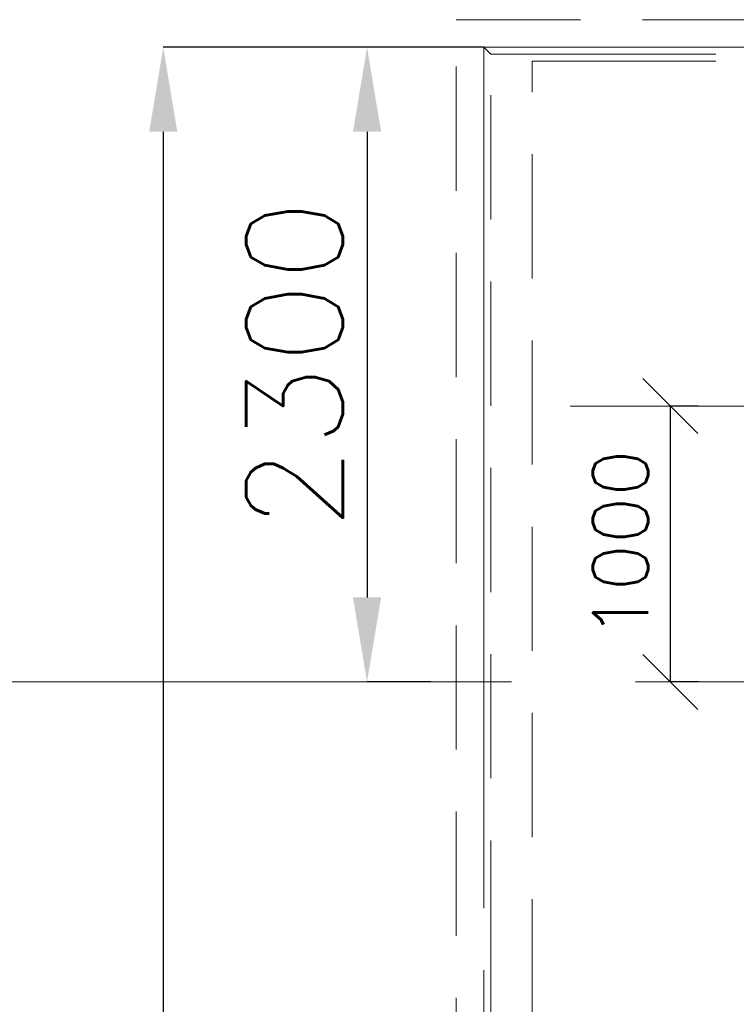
# Model space of a CAD drawing. Header units: inches. Extents: x 0 to 1545919, y 0 to 23143738.
# Tile 152 of 197: x 188609 to 191205, y 157969 to 161537. Entities that reach past the tile are written whole.
import ezdxf

# ---------------------------------------------------------------- set-up
doc = ezdxf.new("R2010")
doc.units = ezdxf.units.IN
doc.header["$LTSCALE"] = 1800
doc.header["$MEASUREMENT"] = 0
doc.linetypes.add('CENTER', pattern=[2, 1.25, -0.25, 0.25, -0.25])
doc.linetypes.add('HIDDEN', pattern=[0.375, 0.25, -0.125])
doc.layers.get('0').update_dxf_attribs({"color": 253, "lineweight": 5})
doc.layers.get('Defpoints').update_dxf_attribs({"lineweight": 18})
for name, color, linetype, lineweight in [('AUX COL', 1, 'Continuous', 18), ('CEN', 8, 'CENTER', 18), ('DIM', 4, 'Continuous', 18), ('EQUIP', 8, 'HIDDEN', 9), ('GRID', 251, 'CENTER', 18)]:
    doc.layers.add(name, color=color, linetype=linetype, lineweight=lineweight)
doc.styles.add('ROMANS', font='romans.shx')
doc.dimstyles.new('HALF', dxfattribs={"dimtxt": 200, "dimasz": 200, "dimexe": 0, "dimexo": 0, "dimgap": 80, "dimtad": 1, "dimdec": 0, "dimzin": 0, "dimdsep": 46, "dimtxsty": 'ROMANS', "dimblk": 'OBLIQUE', "dimcen": 0, "dimclrd": 4, "dimclre": 9, "dimclrt": 256, "dimadec": 0, "dimazin": 0, "dimtfac": 0.09, "dimtdec": 0, "dimtix": 1, "dimtofl": 0, "dimtmove": 0, "dimatfit": 3, "dimldrblk": 'DOT', "dimfxl": 1, "dimtolj": 1, "dimtzin": 0, "dimarcsym": 0})
doc.dimstyles.new('USER175', dxfattribs={"dimscale": 175, "dimtxt": 2, "dimasz": 1.75, "dimexe": 0, "dimexo": 0, "dimgap": 0.5, "dimtad": 1, "dimdec": 0, "dimzin": 0, "dimdsep": 46, "dimtxsty": 'ROMANS', "dimcen": 0, "dimclrd": 4, "dimclre": 4, "dimclrt": 4, "dimadec": 0, "dimazin": 0, "dimtfac": 0.09, "dimtdec": 0, "dimtix": 1, "dimtofl": 0, "dimtmove": 0, "dimatfit": 3, "dimfxl": 1, "dimtolj": 1, "dimtzin": 0, "dimarcsym": 0})

# ---------------------------------------------------------------- blocks, each defined once
blk = doc.blocks.new('AUX COLUMNS')
at = {"layer": 'GRID'}
blk.add_line((-171537.8, 65915), (-242037.8, 65915), dxfattribs=at)
blk = doc.blocks.new('_Oblique')
at = {"color": 0, "linetype": 'ByBlock', "lineweight": -2}
blk.add_line((-0.5, -0.5), (0.5, 0.5), dxfattribs=at)
blk = doc.blocks.new('*D780')
at = {"layer": 'Defpoints', "color": 0, "transparency": 16777216}
for p in [(191066, 160137), (190965.4, 159137), (191066, 159137)]:
    blk.add_point(p, dxfattribs=at)
at = {"layer": 'DIM', "color": 9, "lineweight": -2, "transparency": 16777216}
for p, q in [((191066, 160137), (190965.4, 160137)), ((191066, 159137), (190965.4, 159137))]:
    blk.add_line(p, q, dxfattribs=at)
at = {"layer": 'DIM', "color": 4, "lineweight": -2, "transparency": 16777216}
blk.add_line((190965.4, 160137), (190965.4, 159137), dxfattribs=at)
at = {"layer": 'DIM', "color": 4, "lineweight": -2, "transparency": 16777216, "xscale": 200, "yscale": 200, "zscale": 200}
for p, rotation in [((190965.4, 160137), 90), ((190965.4, 159137), 270)]:
    blk.add_blockref('_Oblique', p, dxfattribs=dict(at, rotation=rotation))
at = {"layer": 'DIM', "transparency": 16777216, "insert": (190785.4, 159637), "char_height": 200, "attachment_point": 5, "rotation": 90, "style": 'ROMANS'}
blk.add_mtext('\\A1;1000', dxfattribs=at)
blk = doc.blocks.new('_Dot')
at = {"color": 0, "linetype": 'ByBlock', "lineweight": -2}
blk.add_line((-0.5, 0), (-1, 0), dxfattribs=at)
at = {"color": 0, "linetype": 'ByBlock', "const_width": 0.5}
blk.add_lwpolyline([(-0.25, 0, 1), (0.25, 0, 1)], format="xyb", close=True, dxfattribs=at)
blk = doc.blocks.new('*D781')
at = {"layer": 'Defpoints', "color": 0, "transparency": 16777216}
for p in [(190290, 161437), (189128.8, 147517), (190290, 147517)]:
    blk.add_point(p, dxfattribs=at)
at = {"layer": 'DIM', "color": 4, "lineweight": -2, "transparency": 16777216}
for p, q in [((190290, 161437), (189128.8, 161437)), ((189128.8, 161130.8), (189128.8, 147823.3)), ((190290, 147517), (189128.8, 147517))]:
    blk.add_line(p, q, dxfattribs=at)
at = {"layer": 'DIM', "color": 4, "transparency": 16777216}
for points in [[(189077.8, 161130.8), (189179.9, 161130.8), (189128.8, 161437)], [(189077.8, 147823.3), (189179.9, 147823.3), (189128.8, 147517)]]:
    blk.add_solid(points, dxfattribs=at)
at = {"layer": 'DIM', "color": 4, "transparency": 16777216, "insert": (188866.3, 154477), "char_height": 350, "attachment_point": 5, "rotation": 90, "style": 'ROMANS'}
blk.add_mtext('\\A1;13920', dxfattribs=at)
blk = doc.blocks.new('*D782')
at = {"layer": 'Defpoints', "color": 0, "transparency": 16777216}
for p in [(190290, 161437), (189867, 159137), (190098.5, 159137)]:
    blk.add_point(p, dxfattribs=at)
at = {"layer": 'DIM', "color": 4, "lineweight": -2, "transparency": 16777216}
for p, q in [((190290, 161437), (189867, 161437)), ((189867, 161130.8), (189867, 159443.3)), ((190098.5, 159137), (189867, 159137))]:
    blk.add_line(p, q, dxfattribs=at)
at = {"layer": 'DIM', "color": 4, "transparency": 16777216}
for points in [[(189816, 161130.8), (189918.1, 161130.8), (189867, 161437)], [(189816, 159443.3), (189918.1, 159443.3), (189867, 159137)]]:
    blk.add_solid(points, dxfattribs=at)
at = {"layer": 'DIM', "color": 4, "transparency": 16777216, "insert": (189604.5, 160287), "char_height": 350, "attachment_point": 5, "rotation": 90, "style": 'ROMANS'}
blk.add_mtext('\\A1;2300', dxfattribs=at)
blk = doc.blocks.new('MDBFP')
for p, q in [((70647.2, 78327.6), (70672.2, 78302.6)), ((70647.2, 78327.6), (71037.2, 78327.6)), ((70647.2, 75658.1), (70647.2, 78327.6)), ((70647.2, 75658.1), (70647.2, 78327.6)), ((70647.2, 78327.6), (71037.2, 78327.6)), ((70647.2, 78327.6), (70672.2, 78302.6)), ((71037.2, 78327.6), (75247.2, 78327.6)), ((71037.2, 78327.6), (75247.2, 78327.6)), ((70672.2, 75003.5), (70672.2, 78302.6)), ((70672.2, 78302.6), (71037.2, 78302.6)), ((70672.2, 78302.6), (71037.2, 78302.6)), ((70672.2, 75003.5), (70672.2, 78302.6)), ((71037.2, 78302.6), (75222.2, 78302.6)), ((71037.2, 78302.6), (75222.2, 78302.6)), ((70822.2, 78277.1), (71037.2, 78277.1)), ((70822.2, 74790.1), (70822.2, 78277.1)), ((70822.2, 74790.1), (70822.2, 78277.1)), ((70822.2, 78277.1), (71037.2, 78277.1)), ((71037.2, 78277.1), (75072.2, 78277.1)), ((71037.2, 78277.1), (75072.2, 78277.1)), ((70647.2, 64407.6), (70647.2, 75036.9)), ((70647.2, 64407.6), (70647.2, 75036.9)), ((70672.2, 64432.6), (70672.2, 75036.9)), ((70672.2, 64432.6), (70672.2, 75036.9))]:
    blk.add_line(p, q)
for points in [[(75347.2, 73927.6), (75347.2, 64307.6), (70547.2, 64307.6), (70547.2, 78427.6), (75347.2, 78427.6), (75347.2, 74927.6)], [(75347.2, 73927.6), (75347.2, 64307.6), (70547.2, 64307.6), (70547.2, 78427.6), (75347.2, 78427.6), (75347.2, 74927.6)], [(75247.2, 73927.6), (75247.2, 64407.6), (70647.2, 64407.6), (70647.2, 78327.6), (75247.2, 78327.6), (75247.2, 74927.6)], [(75247.2, 73927.6), (75247.2, 64407.6), (70647.2, 64407.6), (70647.2, 78327.6), (75247.2, 78327.6), (75247.2, 74927.6)]]:
    blk.add_lwpolyline(points)
at = {"layer": 'CEN', "flags": 128}
blk.add_lwpolyline([(70959.6, 77027.6), (75145.6, 77027.6)], dxfattribs=at)

msp = doc.modelspace()

# ---------------------------------------------------------------- block references
at = {"layer": 'AUX COL'}
msp.add_blockref('AUX COLUMNS', (394327.812, 93222.023), dxfattribs=at)
at = {"layer": 'EQUIP'}
msp.add_blockref('MDBFP', (119642.787, 83109.421), dxfattribs=at)

# ---------------------------------------------------------------- dimensions: what is measured, and where the dimension line sits
at = {"layer": 'DIM'}
for base, p1, p2, dimstyle, picture, middle in [((189128.819, 147517.047), (190290.003, 161437.047), (190290.003, 147517.047), 'USER175', '*D781', (188866.319, 154477.047)), ((189867.011, 159137.047), (190290.003, 161437.047), (190098.484, 159137.047), 'USER175', '*D782', (189604.511, 160287.047)), ((190965.363, 159137.047), (191066.023, 160137.047), (191066.023, 159137.047), 'HALF', '*D780', (190785.363, 159637.047))]:
    dim = msp.add_linear_dim(base=base, p1=p1, p2=p2, angle=90, dimstyle=dimstyle, override={"dimtmove": 0}, dxfattribs=at)
    dim.commit()
    dim.dimension.update_dxf_attribs({"geometry": picture, "text_midpoint": middle})

doc.saveas('drawing.dxf')
